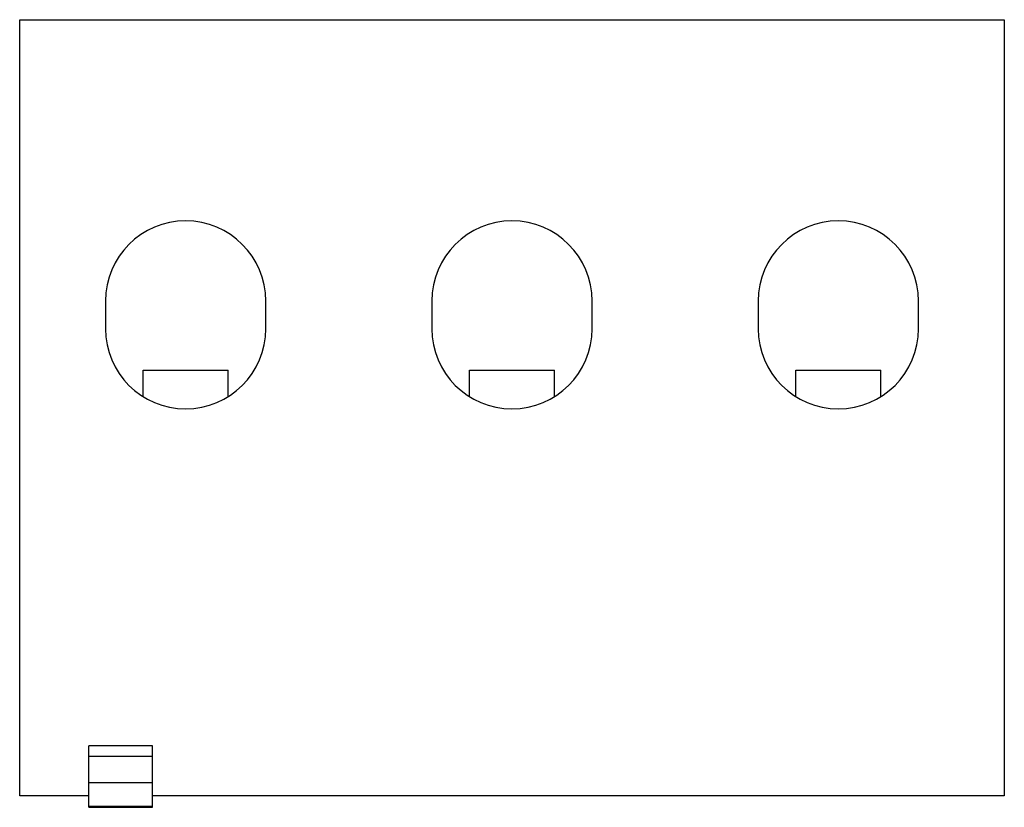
# Model space of a CAD drawing. Header units: millimetres. Extents: x 7.2 to 60.6, y 26.6 to 69.3.
import ezdxf

# ---------------------------------------------------------------- set-up
doc = ezdxf.new("R2010")
doc.units = ezdxf.units.MM
doc.header["$LTSCALE"] = 6.222946
doc.layers.get('0').update_dxf_attribs({"linetype": 'CONTINUOUS'})

msp = doc.modelspace()

# ---------------------------------------------------------------- linework, layer by layer
at = {"color": 7}
for p, q in [((7.167, 27.236), (7.167, 69.313)), ((7.167, 69.313), (60.567, 69.313)), ((60.567, 69.313), (60.567, 27.236)), ((11.821, 54.063), (11.821, 52.563)), ((20.514, 52.563), (20.514, 54.063)), ((29.521, 54.063), (29.521, 52.563)), ((38.214, 52.563), (38.214, 54.063)), ((47.221, 54.063), (47.221, 52.563)), ((55.914, 52.563), (55.914, 54.063)), ((13.867, 48.933), (13.867, 50.313)), ((13.867, 50.313), (18.467, 50.313)), ((18.467, 48.904), (18.467, 50.313)), ((31.567, 48.933), (31.567, 50.313)), ((31.567, 50.313), (36.167, 50.313)), ((36.167, 48.904), (36.167, 50.313)), ((49.267, 50.313), (53.867, 50.313)), ((49.267, 48.933), (49.267, 50.313)), ((53.867, 48.904), (53.867, 50.313)), ((10.917, 26.62), (10.917, 29.957)), ((14.367, 29.957), (10.917, 29.957)), ((14.367, 26.62), (14.367, 29.957)), ((10.917, 29.391), (14.367, 29.391)), ((10.917, 27.958), (14.367, 27.958)), ((10.917, 27.236), (7.167, 27.236)), ((60.567, 27.236), (14.367, 27.236)), ((14.367, 26.658), (10.917, 26.658)), ((10.917, 26.62), (14.367, 26.62))]:
    msp.add_line(p, q, dxfattribs=at)
for centre, start, end in [((16.167, 54.063), 0, 180), ((33.867, 54.063), 0, 180), ((51.567, 54.063), 0, 180), ((16.167, 52.563), 180, 360), ((33.867, 52.563), 180, 360), ((51.567, 52.563), 180, 360)]:
    msp.add_arc(centre, 4.346, start, end, dxfattribs=at)

doc.saveas('drawing.dxf')
